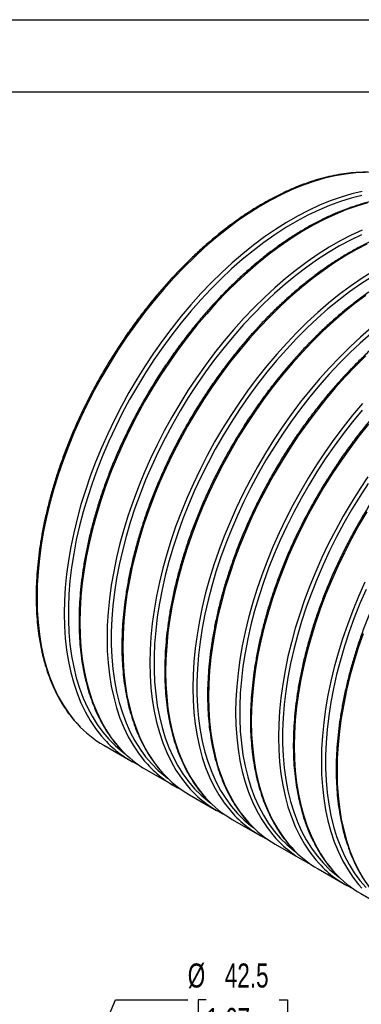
# Model space of a CAD drawing. Header units: millimetres. Extents: x 0 to 140, y 0 to 108.
# Tile 4 of 8: x 95 to 110, y 65 to 108. Entities that reach past the tile are written whole.
import ezdxf

# ---------------------------------------------------------------- set-up
doc = ezdxf.new("R2010")
doc.units = ezdxf.units.MM
doc.header["$LTSCALE"] = 0.5
doc.layers.add('DIMENSIONS', color=140, linetype='Continuous', lineweight=25)
doc.layers.add('TEXT', color=140, linetype='Continuous', lineweight=25)
doc.styles.add('SLDTEXTSTYLE0', font='TXT', dxfattribs={"width": 0.7})
doc.dimstyles.new('SLDDIMSTYLE1', dxfattribs={"dimtxt": 1.079004, "dimasz": 1.651, "dimexe": 0, "dimexo": 0.0625, "dimgap": 0.269751, "dimtad": 0, "dimtih": 1, "dimtoh": 1, "dimdec": 1, "dimrnd": 1e-09, "dimzin": 12, "dimdsep": 46, "dimtxsty": 'SLDTEXTSTYLE0', "dimsah": 1, "dimcen": 0, "dimadec": 0, "dimazin": 3, "dimtfac": 1, "dimtdec": 1, "dimtofl": 0, "dimtmove": 0, "dimatfit": 3, "dimfxl": 0, "dimfrac": 2, "dimtolj": 1, "dimtzin": 12, "dimarcsym": 0})

# ---------------------------------------------------------------- blocks, each defined once
blk = doc.blocks.new('_D_1')
at = {"layer": 'DIMENSIONS'}
for p, q in [((97.281, 60.092), (99.324, 64.812)), ((99.324, 64.812), (102.499, 64.812)), ((103.313, 64.812), (102.951, 64.812)), ((102.951, 64.812), (102.951, 63.097)), ((106.52, 64.812), (106.882, 64.812)), ((106.882, 64.812), (106.882, 63.097)), ((102.951, 63.097), (103.313, 63.097)), ((106.882, 63.097), (106.52, 63.097))]:
    blk.add_line(p, q, dxfattribs=at)
blk.add_solid([(97.281, 60.092), (98.17, 61.507), (97.704, 61.708)], dxfattribs=at)
at = {"layer": 'DIMENSIONS', "char_height": 1.0583, "attachment_point": 1, "style": 'SLDTEXTSTYLE0'}
for s, insert in [('%%c', (102.499, 66.418)), ('42.5', (104.128, 66.418)), ('1.67', (103.313, 64.461))]:
    blk.add_mtext(s, dxfattribs=dict(at, insert=insert))

msp = doc.modelspace()

# ---------------------------------------------------------------- linework, layer by layer
at = {"color": 7, "linetype": 'Continuous'}
msp.add_line((0.001, 107.951), (139.701, 107.951), dxfattribs=at)
for p, q in [((98.804, 76.024), (99.998, 75.334)), ((100.69, 74.935), (101.884, 74.246)), ((102.575, 73.846), (103.77, 73.157)), ((104.461, 72.758), (105.655, 72.069)), ((106.346, 71.669), (107.541, 70.98)), ((108.232, 70.581), (109.426, 69.891)), ((110.118, 69.492), (111.312, 68.803))]:
    msp.add_line(p, q)
at = {"flags": 128}
for points in [[(110.327, 101.225), (109.888, 101.207), (109.439, 101.159), (108.982, 101.081), (108.519, 100.973), (108.049, 100.836), (107.573, 100.669), (107.094, 100.473), (106.613, 100.249), (106.129, 99.997), (105.645, 99.717), (105.161, 99.411), (104.679, 99.079), (104.2, 98.722), (103.725, 98.34), (103.255, 97.935), (102.791, 97.507), (102.335, 97.058), (101.886, 96.588), (101.447, 96.099), (101.019, 95.592), (100.601, 95.068), (100.196, 94.528), (99.805, 93.973), (99.427, 93.405), (99.065, 92.825), (98.719, 92.234), (98.389, 91.635), (98.077, 91.027), (97.783, 90.413), (97.508, 89.795), (97.252, 89.172), (97.017, 88.548), (96.802, 87.923), (96.609, 87.299), (96.437, 86.677), (96.288, 86.059), (96.161, 85.446), (96.056, 84.84), (95.975, 84.242), (95.916, 83.653), (95.881, 83.075), (95.87, 82.51), (95.881, 81.958), (95.916, 81.42), (95.975, 80.899), (96.056, 80.395), (96.161, 79.909), (96.288, 79.443), (96.437, 78.998), (96.609, 78.574), (96.802, 78.174), (97.017, 77.796), (97.252, 77.444), (97.508, 77.116), (97.645, 76.96)], [(110.177, 100.392), (109.713, 100.284), (109.243, 100.146), (108.768, 99.979), (108.289, 99.783), (107.807, 99.559), (107.323, 99.307), (106.839, 99.028), (106.356, 98.722), (105.874, 98.389), (105.395, 98.032), (104.92, 97.65), (104.45, 97.245), (103.986, 96.818), (103.529, 96.368), (103.081, 95.899), (102.642, 95.41), (102.213, 94.902), (101.796, 94.378), (101.391, 93.838), (100.999, 93.283), (100.622, 92.715), (100.259, 92.136), (99.913, 91.545), (99.583, 90.945), (99.271, 90.338), (98.977, 89.724), (98.702, 89.105), (98.447, 88.483), (98.211, 87.858), (97.997, 87.233), (97.803, 86.609), (97.632, 85.987), (97.482, 85.369), (97.355, 84.757), (97.251, 84.15), (97.169, 83.552), (97.111, 82.964), (97.076, 82.386), (97.064, 81.82), (97.076, 81.268), (97.111, 80.731), (97.169, 80.21), (97.251, 79.705), (97.355, 79.22), (97.482, 78.754), (97.632, 78.309), (97.803, 77.885), (97.997, 77.484), (98.211, 77.107), (98.447, 76.754), (98.702, 76.427), (98.839, 76.271)], [(110.152, 100.208), (109.687, 100.094), (109.216, 99.951), (108.741, 99.778), (108.261, 99.575), (107.779, 99.345), (107.296, 99.086), (106.812, 98.8), (106.33, 98.487), (105.849, 98.149), (105.371, 97.785), (104.898, 97.397), (104.43, 96.986), (103.969, 96.552), (103.515, 96.097), (103.07, 95.621), (102.634, 95.127), (102.21, 94.614), (101.797, 94.085), (101.397, 93.54), (101.01, 92.981), (100.638, 92.409), (100.282, 91.826), (99.942, 91.232), (99.619, 90.63), (99.315, 90.02), (99.028, 89.405), (98.762, 88.785), (98.515, 88.162), (98.288, 87.538), (98.083, 86.914), (97.899, 86.291), (97.737, 85.671), (97.598, 85.056), (97.481, 84.446), (97.388, 83.844), (97.317, 83.251), (97.27, 82.668), (97.247, 82.097), (97.247, 81.538), (97.27, 80.994), (97.317, 80.465), (97.388, 79.953), (97.481, 79.459), (97.598, 78.985), (97.737, 78.53), (97.899, 78.097), (98.083, 77.687), (98.288, 77.299), (98.515, 76.936), (98.762, 76.599), (99.028, 76.287), (99.315, 76.002), (99.619, 75.744), (99.746, 75.649)], [(110.404, 99.885), (109.934, 99.747), (109.459, 99.58), (108.98, 99.384), (108.498, 99.16), (108.015, 98.908), (107.53, 98.629), (107.047, 98.322), (106.565, 97.99), (106.086, 97.633), (105.611, 97.251), (105.141, 96.846), (104.677, 96.419), (104.22, 95.969), (103.772, 95.5), (103.333, 95.011), (102.904, 94.503), (102.487, 93.979), (102.082, 93.439), (101.69, 92.884), (101.313, 92.316), (100.951, 91.736), (100.604, 91.146), (100.274, 90.546), (99.962, 89.939), (99.668, 89.325), (99.393, 88.706), (99.138, 88.084), (98.903, 87.459), (98.688, 86.834), (98.495, 86.21), (98.323, 85.588), (98.173, 84.97), (98.046, 84.358), (97.942, 83.751), (97.86, 83.153), (97.802, 82.565), (97.767, 81.987), (97.755, 81.421), (97.767, 80.869), (97.802, 80.332), (97.86, 79.81), (97.942, 79.306), (98.046, 78.821), (98.173, 78.355), (98.323, 77.91), (98.495, 77.486), (98.688, 77.085), (98.903, 76.708), (99.138, 76.355), (99.393, 76.028), (99.53, 75.871)], [(110.174, 98.695), (109.692, 98.471), (109.209, 98.219), (108.725, 97.939), (108.241, 97.633), (107.759, 97.301), (107.28, 96.944), (106.805, 96.562), (106.335, 96.157), (105.871, 95.729), (105.415, 95.28), (104.966, 94.81), (104.527, 94.321), (104.099, 93.814), (103.681, 93.29), (103.276, 92.75), (102.885, 92.195), (102.507, 91.627), (102.145, 91.047), (101.798, 90.457), (101.469, 89.857), (101.157, 89.249), (100.863, 88.635), (100.588, 88.017), (100.332, 87.394), (100.097, 86.77), (99.882, 86.145), (99.689, 85.521), (99.517, 84.899), (99.368, 84.281), (99.241, 83.668), (99.136, 83.062), (99.055, 82.464), (98.996, 81.875), (98.961, 81.297), (98.949, 80.732), (98.961, 80.18), (98.996, 79.642), (99.055, 79.121), (99.136, 78.617), (99.241, 78.131), (99.368, 77.665), (99.517, 77.22), (99.689, 76.797), (99.882, 76.396), (100.097, 76.018), (100.332, 75.666), (100.588, 75.338), (100.725, 75.182)], [(110.147, 98.487), (109.665, 98.256), (109.182, 97.998), (108.698, 97.712), (108.215, 97.399), (107.734, 97.06), (107.257, 96.697), (106.783, 96.308), (106.316, 95.897), (105.854, 95.463), (105.4, 95.008), (104.955, 94.533), (104.52, 94.038), (104.095, 93.526), (103.682, 92.996), (103.282, 92.451), (102.896, 91.892), (102.524, 91.321), (102.168, 90.737), (101.828, 90.144), (101.505, 89.541), (101.2, 88.932), (100.914, 88.316), (100.647, 87.696), (100.4, 87.074), (100.174, 86.449), (99.968, 85.825), (99.785, 85.202), (99.623, 84.583), (99.484, 83.967), (99.367, 83.358), (99.273, 82.756), (99.203, 82.163), (99.156, 81.58), (99.132, 81.008), (99.132, 80.45), (99.156, 79.905), (99.203, 79.377), (99.273, 78.865), (99.367, 78.371), (99.484, 77.896), (99.623, 77.442), (99.785, 77.009), (99.968, 76.598), (100.174, 76.211), (100.4, 75.848), (100.647, 75.51), (100.914, 75.198), (101.2, 74.913), (101.505, 74.656), (101.631, 74.561)], [(110.384, 98.072), (109.9, 97.82), (109.416, 97.54), (108.932, 97.234), (108.451, 96.902), (107.972, 96.544), (107.497, 96.163), (107.026, 95.758), (106.563, 95.33), (106.106, 94.881), (105.658, 94.411), (105.218, 93.922), (104.79, 93.415), (104.373, 92.891), (103.968, 92.35), (103.576, 91.796), (103.198, 91.228), (102.836, 90.648), (102.49, 90.057), (102.16, 89.458), (101.848, 88.85), (101.554, 88.236), (101.279, 87.618), (101.023, 86.995), (100.788, 86.371), (100.574, 85.746), (100.38, 85.122), (100.209, 84.5), (100.059, 83.882), (99.932, 83.269), (99.827, 82.663), (99.746, 82.065), (99.688, 81.476), (99.652, 80.898), (99.641, 80.333), (99.652, 79.781), (99.688, 79.243), (99.746, 78.722), (99.827, 78.218), (99.932, 77.732), (100.059, 77.266), (100.209, 76.821), (100.38, 76.397), (100.574, 75.997), (100.788, 75.619), (101.023, 75.267), (101.279, 74.939), (101.416, 74.783)], [(110.61, 96.851), (110.127, 96.544), (109.645, 96.212), (109.166, 95.855), (108.691, 95.473), (108.221, 95.068), (107.757, 94.641), (107.3, 94.191), (106.852, 93.722), (106.413, 93.233), (105.984, 92.725), (105.567, 92.201), (105.162, 91.661), (104.77, 91.106), (104.393, 90.538), (104.03, 89.958), (103.684, 89.368), (103.354, 88.768), (103.042, 88.161), (102.748, 87.547), (102.473, 86.928), (102.218, 86.306), (101.982, 85.681), (101.768, 85.056), (101.575, 84.432), (101.403, 83.81), (101.253, 83.192), (101.126, 82.58), (101.022, 81.973), (100.94, 81.375), (100.882, 80.787), (100.847, 80.209), (100.835, 79.643), (100.847, 79.091), (100.882, 78.554), (100.94, 78.032), (101.022, 77.528), (101.126, 77.043), (101.253, 76.577), (101.403, 76.132), (101.575, 75.708), (101.768, 75.307), (101.982, 74.93), (102.218, 74.577), (102.473, 74.25), (102.61, 74.094)], [(110.584, 96.623), (110.101, 96.31), (109.62, 95.972), (109.142, 95.608), (108.669, 95.22), (108.201, 94.809), (107.74, 94.375), (107.286, 93.92), (106.841, 93.444), (106.405, 92.95), (105.981, 92.437), (105.568, 91.908), (105.168, 91.363), (104.781, 90.804), (104.41, 90.232), (104.053, 89.649), (103.713, 89.055), (103.391, 88.453), (103.086, 87.843), (102.8, 87.228), (102.533, 86.608), (102.286, 85.985), (102.059, 85.361), (101.854, 84.736), (101.67, 84.114), (101.509, 83.494), (101.369, 82.879), (101.253, 82.269), (101.159, 81.667), (101.089, 81.074), (101.042, 80.491), (101.018, 79.92), (101.018, 79.361), (101.042, 78.817), (101.089, 78.288), (101.159, 77.776), (101.253, 77.282), (101.369, 76.808), (101.509, 76.353), (101.67, 75.92), (101.854, 75.51), (102.059, 75.122), (102.286, 74.759), (102.533, 74.422), (102.8, 74.11), (103.086, 73.825), (103.391, 73.567), (103.517, 73.472)], [(110.336, 95.813), (109.857, 95.456), (109.382, 95.074), (108.912, 94.669), (108.448, 94.241), (107.991, 93.792), (107.543, 93.323), (107.104, 92.834), (106.675, 92.326), (106.258, 91.802), (105.853, 91.262), (105.462, 90.707), (105.084, 90.139), (104.722, 89.559), (104.375, 88.969), (104.046, 88.369), (103.733, 87.762), (103.439, 87.148), (103.164, 86.529), (102.909, 85.907), (102.674, 85.282), (102.459, 84.657), (102.266, 84.033), (102.094, 83.411), (101.945, 82.793), (101.817, 82.18), (101.713, 81.574), (101.631, 80.976), (101.573, 80.388), (101.538, 79.81), (101.526, 79.244), (101.538, 78.692), (101.573, 78.155), (101.631, 77.633), (101.713, 77.129), (101.817, 76.644), (101.945, 76.178), (102.094, 75.733), (102.266, 75.309), (102.459, 74.908), (102.674, 74.531), (102.909, 74.178), (103.164, 73.851), (103.302, 73.694)], [(110.576, 94.385), (110.106, 93.98), (109.642, 93.552), (109.186, 93.103), (108.737, 92.633), (108.298, 92.144), (107.87, 91.637), (107.452, 91.113), (107.047, 90.572), (106.656, 90.018), (106.278, 89.45), (105.916, 88.87), (105.57, 88.279), (105.24, 87.68), (104.928, 87.072), (104.634, 86.458), (104.359, 85.84), (104.103, 85.217), (103.868, 84.593), (103.653, 83.968), (103.46, 83.344), (103.288, 82.722), (103.139, 82.104), (103.012, 81.491), (102.907, 80.885), (102.826, 80.287), (102.767, 79.698), (102.732, 79.12), (102.721, 78.555), (102.732, 78.003), (102.767, 77.465), (102.826, 76.944), (102.907, 76.44), (103.012, 75.954), (103.139, 75.488), (103.288, 75.043), (103.46, 74.619), (103.653, 74.219), (103.868, 73.841), (104.103, 73.489), (104.359, 73.161), (104.496, 73.005)], [(110.555, 94.131), (110.087, 93.72), (109.625, 93.286), (109.171, 92.831), (108.726, 92.356), (108.291, 91.861), (107.866, 91.349), (107.453, 90.819), (107.053, 90.274), (106.667, 89.715), (106.295, 89.144), (105.939, 88.56), (105.599, 87.967), (105.276, 87.364), (104.971, 86.755), (104.685, 86.139), (104.418, 85.519), (104.171, 84.896), (103.945, 84.272), (103.74, 83.648), (103.556, 83.025), (103.394, 82.406), (103.255, 81.79), (103.138, 81.181), (103.045, 80.579), (102.974, 79.986), (102.927, 79.403), (102.904, 78.831), (102.904, 78.273), (102.927, 77.728), (102.974, 77.2), (103.045, 76.688), (103.138, 76.194), (103.255, 75.719), (103.394, 75.265), (103.556, 74.832), (103.74, 74.421), (103.945, 74.034), (104.171, 73.671), (104.418, 73.333), (104.685, 73.021), (104.971, 72.736), (105.276, 72.479), (105.403, 72.384)], [(110.334, 93.153), (109.877, 92.704), (109.429, 92.234), (108.99, 91.745), (108.561, 91.238), (108.144, 90.714), (107.739, 90.173), (107.347, 89.619), (106.97, 89.051), (106.607, 88.471), (106.261, 87.88), (105.931, 87.281), (105.619, 86.673), (105.325, 86.059), (105.05, 85.44), (104.795, 84.818), (104.559, 84.194), (104.345, 83.569), (104.151, 82.945), (103.98, 82.323), (103.83, 81.705), (103.703, 81.092), (103.599, 80.486), (103.517, 79.888), (103.459, 79.299), (103.424, 78.721), (103.412, 78.156), (103.424, 77.603), (103.459, 77.066), (103.517, 76.545), (103.599, 76.041), (103.703, 75.555), (103.83, 75.089), (103.98, 74.644), (104.151, 74.22), (104.345, 73.819), (104.559, 73.442), (104.795, 73.089), (105.05, 72.762), (105.187, 72.606)], [(110.184, 91.056), (109.755, 90.548), (109.338, 90.024), (108.933, 89.484), (108.541, 88.929), (108.164, 88.361), (107.802, 87.781), (107.455, 87.191), (107.125, 86.591), (106.813, 85.984), (106.519, 85.37), (106.244, 84.751), (105.989, 84.129), (105.754, 83.504), (105.539, 82.879), (105.346, 82.255), (105.174, 81.633), (105.024, 81.015), (104.897, 80.403), (104.793, 79.796), (104.711, 79.198), (104.653, 78.61), (104.618, 78.032), (104.606, 77.466), (104.618, 76.914), (104.653, 76.377), (104.711, 75.855), (104.793, 75.351), (104.897, 74.866), (105.024, 74.4), (105.174, 73.955), (105.346, 73.531), (105.539, 73.13), (105.754, 72.753), (105.989, 72.4), (106.244, 72.073), (106.381, 71.916)], [(110.176, 90.773), (109.752, 90.26), (109.339, 89.731), (108.939, 89.186), (108.552, 88.627), (108.181, 88.055), (107.824, 87.472), (107.484, 86.878), (107.162, 86.276), (106.857, 85.666), (106.571, 85.051), (106.304, 84.431), (106.057, 83.808), (105.831, 83.184), (105.625, 82.559), (105.441, 81.937), (105.28, 81.317), (105.14, 80.702), (105.024, 80.092), (104.93, 79.49), (104.86, 78.897), (104.813, 78.314), (104.789, 77.743), (104.789, 77.184), (104.813, 76.64), (104.86, 76.111), (104.93, 75.599), (105.024, 75.105), (105.14, 74.63), (105.28, 74.176), (105.441, 73.743), (105.625, 73.332), (105.831, 72.945), (106.057, 72.582), (106.304, 72.245), (106.571, 71.933), (106.857, 71.648), (107.162, 71.39), (107.288, 71.295)], [(110.447, 90.149), (110.029, 89.625), (109.624, 89.085), (109.233, 88.53), (108.855, 87.962), (108.493, 87.382), (108.146, 86.792), (107.817, 86.192), (107.505, 85.585), (107.211, 84.971), (106.936, 84.352), (106.68, 83.73), (106.445, 83.105), (106.23, 82.48), (106.037, 81.856), (105.865, 81.234), (105.716, 80.616), (105.589, 80.003), (105.484, 79.397), (105.403, 78.799), (105.344, 78.211), (105.309, 77.633), (105.297, 77.067), (105.309, 76.515), (105.344, 75.978), (105.403, 75.456), (105.484, 74.952), (105.589, 74.467), (105.716, 74.001), (105.865, 73.555), (106.037, 73.132), (106.23, 72.731), (106.445, 72.354), (106.68, 72.001), (106.936, 71.674), (107.073, 71.517)], [(110.427, 87.841), (110.05, 87.273), (109.687, 86.693), (109.341, 86.102), (109.011, 85.503), (108.699, 84.895), (108.405, 84.281), (108.13, 83.663), (107.874, 83.04), (107.639, 82.416), (107.425, 81.791), (107.231, 81.167), (107.06, 80.545), (106.91, 79.927), (106.783, 79.314), (106.678, 78.708), (106.597, 78.11), (106.539, 77.521), (106.503, 76.943), (106.492, 76.378), (106.503, 75.826), (106.539, 75.288), (106.597, 74.767), (106.678, 74.263), (106.783, 73.777), (106.91, 73.311), (107.06, 72.866), (107.231, 72.442), (107.425, 72.042), (107.639, 71.664), (107.874, 71.311), (108.13, 70.984), (108.267, 70.828)], [(110.438, 87.538), (110.066, 86.966), (109.71, 86.383), (109.37, 85.79), (109.047, 85.187), (108.742, 84.578), (108.456, 83.962), (108.189, 83.342), (107.942, 82.719), (107.716, 82.095), (107.511, 81.471), (107.327, 80.848), (107.165, 80.228), (107.026, 79.613), (106.909, 79.004), (106.816, 78.402), (106.745, 77.809), (106.698, 77.226), (106.675, 76.654), (106.675, 76.096), (106.698, 75.551), (106.745, 75.023), (106.816, 74.511), (106.909, 74.017), (107.026, 73.542), (107.165, 73.088), (107.327, 72.655), (107.511, 72.244), (107.716, 71.857), (107.942, 71.494), (108.189, 71.156), (108.456, 70.844), (108.742, 70.559), (109.047, 70.302), (109.174, 70.207)], [(110.378, 86.294), (110.032, 85.703), (109.702, 85.104), (109.39, 84.496), (109.096, 83.882), (108.821, 83.263), (108.566, 82.641), (108.33, 82.017), (108.116, 81.392), (107.923, 80.768), (107.751, 80.146), (107.601, 79.528), (107.474, 78.915), (107.37, 78.309), (107.288, 77.711), (107.23, 77.122), (107.195, 76.544), (107.183, 75.979), (107.195, 75.426), (107.23, 74.889), (107.288, 74.368), (107.37, 73.864), (107.474, 73.378), (107.601, 72.912), (107.751, 72.467), (107.923, 72.043), (108.116, 71.642), (108.33, 71.265), (108.566, 70.912), (108.821, 70.585), (108.958, 70.429)], [(110.29, 83.193), (110.015, 82.574), (109.76, 81.952), (109.525, 81.327), (109.31, 80.702), (109.117, 80.078), (108.945, 79.456), (108.796, 78.838), (108.668, 78.225), (108.564, 77.619), (108.482, 77.021), (108.424, 76.433), (108.389, 75.855), (108.377, 75.289), (108.389, 74.737), (108.424, 74.2), (108.482, 73.678), (108.564, 73.174), (108.668, 72.689), (108.796, 72.223), (108.945, 71.778), (109.117, 71.354), (109.31, 70.953), (109.525, 70.576), (109.76, 70.223), (110.015, 69.896), (110.153, 69.739)], [(110.342, 82.874), (110.075, 82.254), (109.828, 81.631), (109.602, 81.007), (109.396, 80.382), (109.213, 79.76), (109.051, 79.14), (108.912, 78.525), (108.795, 77.915), (108.701, 77.313), (108.631, 76.72), (108.584, 76.137), (108.56, 75.566), (108.56, 75.007), (108.584, 74.463), (108.631, 73.934), (108.701, 73.422), (108.795, 72.928), (108.912, 72.453), (109.051, 71.999), (109.213, 71.566), (109.396, 71.155), (109.602, 70.768), (109.828, 70.405), (110.075, 70.068), (110.342, 69.756)], [(110.216, 80.928), (110.002, 80.303), (109.808, 79.679), (109.636, 79.057), (109.487, 78.439), (109.36, 77.826), (109.255, 77.22), (109.174, 76.622), (109.115, 76.033), (109.08, 75.456), (109.069, 74.89), (109.08, 74.338), (109.115, 73.801), (109.174, 73.279), (109.255, 72.775), (109.36, 72.29), (109.487, 71.824), (109.636, 71.378), (109.808, 70.955), (110.002, 70.554), (110.216, 70.177)]]:
    msp.add_lwpolyline(points, dxfattribs=at)
for centre, radius, start, end in [((101.239, 80.223), 4.855, 222.2413, 239.9013), ((102.414, 79.513), 4.826, 222.2101, 244.7174), ((103.124, 79.135), 4.855, 222.2413, 239.9013), ((104.299, 78.424), 4.826, 222.2101, 244.7174), ((105.01, 78.046), 4.855, 222.2413, 239.9013), ((106.185, 77.336), 4.826, 222.2101, 244.7174), ((106.895, 76.958), 4.855, 222.2413, 239.9013), ((108.07, 76.247), 4.826, 222.2101, 244.7174), ((108.781, 75.869), 4.855, 222.2413, 239.9013), ((109.956, 75.159), 4.826, 222.2101, 244.7174), ((110.667, 74.781), 4.855, 222.2413, 239.9013), ((111.842, 74.07), 4.826, 222.2101, 244.7174), ((112.552, 73.692), 4.855, 222.2413, 239.9013)]:
    msp.add_arc(centre, radius, start, end)
for points, knots in [([(111.588, 101.096), (111.532, 101.109), (111.351, 101.153), (111.031, 101.199), (110.63, 101.234), (110.219, 101.24), (109.799, 101.22), (109.37, 101.172), (108.934, 101.097), (108.492, 100.995), (108.044, 100.867), (107.592, 100.712), (107.136, 100.531), (106.678, 100.324), (106.218, 100.092), (105.758, 99.835), (105.298, 99.554), (104.839, 99.249), (104.383, 98.921), (103.93, 98.572), (103.481, 98.2), (103.037, 97.808), (102.599, 97.396), (102.168, 96.965), (101.745, 96.516), (101.33, 96.05), (100.925, 95.568), (100.531, 95.071), (100.147, 94.559), (99.776, 94.034), (99.417, 93.498), (99.072, 92.95), (98.741, 92.393), (98.425, 91.827), (98.124, 91.254), (97.84, 90.675), (97.573, 90.09), (97.323, 89.502), (97.09, 88.912), (96.876, 88.32), (96.681, 87.728), (96.505, 87.137), (96.349, 86.548), (96.213, 85.963), (96.097, 85.383), (96.001, 84.809), (95.926, 84.242), (95.872, 83.684), (95.839, 83.135), (95.827, 82.597), (95.836, 82.07), (95.867, 81.557), (95.918, 81.057), (95.991, 80.573), (96.084, 80.104), (96.198, 79.653), (96.333, 79.22), (96.488, 78.805), (96.662, 78.411), (96.857, 78.038), (97.07, 77.685), (97.303, 77.357), (97.489, 77.122), (97.602, 77.004), (97.626, 76.979)], [0, 0, 0, 0, 0.007273, 0.023634, 0.040014, 0.056414, 0.072832, 0.089268, 0.10572, 0.122184, 0.138658, 0.15514, 0.171627, 0.188118, 0.204611, 0.221105, 0.237599, 0.254092, 0.270584, 0.287074, 0.303562, 0.320049, 0.336534, 0.353017, 0.369499, 0.38598, 0.402459, 0.418937, 0.435414, 0.45189, 0.468365, 0.484841, 0.501316, 0.517791, 0.534266, 0.550741, 0.567217, 0.583694, 0.600171, 0.61665, 0.63313, 0.649611, 0.666093, 0.682578, 0.699064, 0.715553, 0.732043, 0.748535, 0.76503, 0.781526, 0.798024, 0.814523, 0.831023, 0.847522, 0.864019, 0.880513, 0.897001, 0.913481, 0.929952, 0.946409, 0.96285, 0.979274, 0.995678, 1, 1, 1, 1]), ([(113.474, 100.007), (113.418, 100.021), (113.236, 100.065), (112.916, 100.111), (112.516, 100.146), (112.105, 100.152), (111.684, 100.131), (111.256, 100.084), (110.82, 100.009), (110.378, 99.907), (109.93, 99.778), (109.478, 99.623), (109.022, 99.442), (108.564, 99.235), (108.104, 99.003), (107.643, 98.746), (107.183, 98.465), (106.725, 98.16), (106.268, 97.833), (105.815, 97.483), (105.366, 97.112), (104.922, 96.72), (104.484, 96.308), (104.053, 95.877), (103.63, 95.428), (103.216, 94.962), (102.811, 94.48), (102.416, 93.982), (102.033, 93.47), (101.661, 92.946), (101.303, 92.409), (100.957, 91.862), (100.627, 91.304), (100.31, 90.739), (100.01, 90.165), (99.726, 89.586), (99.458, 89.002), (99.208, 88.414), (98.976, 87.823), (98.762, 87.231), (98.567, 86.639), (98.391, 86.048), (98.235, 85.46), (98.098, 84.875), (97.982, 84.295), (97.887, 83.721), (97.812, 83.154), (97.758, 82.595), (97.725, 82.046), (97.713, 81.508), (97.722, 80.982), (97.752, 80.468), (97.804, 79.969), (97.876, 79.484), (97.97, 79.016), (98.084, 78.564), (98.218, 78.131), (98.373, 77.717), (98.548, 77.322), (98.742, 76.949), (98.955, 76.597), (99.189, 76.269), (99.374, 76.033), (99.488, 75.915), (99.511, 75.89)], [0, 0, 0, 0, 0.007273, 0.023634, 0.040014, 0.056414, 0.072832, 0.089268, 0.10572, 0.122184, 0.138658, 0.15514, 0.171627, 0.188118, 0.204611, 0.221105, 0.237599, 0.254092, 0.270584, 0.287074, 0.303562, 0.320049, 0.336534, 0.353017, 0.369499, 0.38598, 0.402459, 0.418937, 0.435414, 0.45189, 0.468365, 0.484841, 0.501316, 0.517791, 0.534266, 0.550741, 0.567217, 0.583694, 0.600171, 0.61665, 0.63313, 0.649611, 0.666093, 0.682578, 0.699064, 0.715553, 0.732043, 0.748535, 0.76503, 0.781526, 0.798024, 0.814523, 0.831023, 0.847522, 0.864019, 0.880513, 0.897001, 0.913481, 0.929952, 0.946409, 0.96285, 0.979274, 0.995678, 1, 1, 1, 1]), ([(115.359, 98.919), (115.303, 98.932), (115.122, 98.976), (114.802, 99.022), (114.401, 99.057), (113.99, 99.063), (113.57, 99.043), (113.141, 98.995), (112.705, 98.92), (112.263, 98.818), (111.815, 98.69), (111.363, 98.535), (110.908, 98.354), (110.449, 98.147), (109.989, 97.915), (109.529, 97.658), (109.069, 97.377), (108.61, 97.072), (108.154, 96.744), (107.701, 96.394), (107.252, 96.023), (106.808, 95.631), (106.37, 95.219), (105.939, 94.788), (105.516, 94.339), (105.101, 93.873), (104.696, 93.391), (104.302, 92.894), (103.918, 92.382), (103.547, 91.857), (103.188, 91.321), (102.843, 90.773), (102.512, 90.216), (102.196, 89.65), (101.896, 89.077), (101.611, 88.498), (101.344, 87.913), (101.094, 87.325), (100.861, 86.735), (100.648, 86.143), (100.452, 85.551), (100.277, 84.96), (100.12, 84.371), (99.984, 83.786), (99.868, 83.206), (99.772, 82.632), (99.697, 82.065), (99.643, 81.507), (99.61, 80.958), (99.598, 80.42), (99.607, 79.893), (99.638, 79.38), (99.689, 78.88), (99.762, 78.396), (99.855, 77.927), (99.969, 77.476), (100.104, 77.042), (100.259, 76.628), (100.434, 76.234), (100.628, 75.86), (100.841, 75.508), (101.074, 75.18), (101.26, 74.945), (101.373, 74.827), (101.397, 74.802)], [0, 0, 0, 0, 0.007273, 0.023634, 0.040014, 0.056414, 0.072832, 0.089268, 0.10572, 0.122184, 0.138658, 0.15514, 0.171627, 0.188118, 0.204611, 0.221105, 0.237599, 0.254092, 0.270584, 0.287074, 0.303562, 0.320049, 0.336534, 0.353017, 0.369499, 0.38598, 0.402459, 0.418937, 0.435414, 0.45189, 0.468365, 0.484841, 0.501316, 0.517791, 0.534266, 0.550741, 0.567217, 0.583694, 0.600171, 0.61665, 0.63313, 0.649611, 0.666093, 0.682578, 0.699064, 0.715553, 0.732043, 0.748535, 0.76503, 0.781526, 0.798024, 0.814523, 0.831023, 0.847522, 0.864019, 0.880513, 0.897001, 0.913481, 0.929952, 0.946409, 0.96285, 0.979274, 0.995678, 1, 1, 1, 1]), ([(117.245, 97.83), (117.189, 97.844), (117.007, 97.888), (116.688, 97.934), (116.287, 97.969), (115.876, 97.975), (115.456, 97.954), (115.027, 97.906), (114.591, 97.832), (114.149, 97.73), (113.701, 97.601), (113.249, 97.446), (112.793, 97.265), (112.335, 97.058), (111.875, 96.826), (111.415, 96.569), (110.955, 96.288), (110.496, 95.983), (110.039, 95.656), (109.586, 95.306), (109.137, 94.935), (108.693, 94.543), (108.255, 94.131), (107.824, 93.7), (107.401, 93.251), (106.987, 92.785), (106.582, 92.302), (106.187, 91.805), (105.804, 91.293), (105.432, 90.769), (105.074, 90.232), (104.729, 89.685), (104.398, 89.127), (104.082, 88.562), (103.781, 87.988), (103.497, 87.409), (103.229, 86.825), (102.979, 86.237), (102.747, 85.646), (102.533, 85.054), (102.338, 84.462), (102.162, 83.871), (102.006, 83.283), (101.869, 82.698), (101.753, 82.118), (101.658, 81.544), (101.583, 80.977), (101.529, 80.418), (101.496, 79.869), (101.484, 79.331), (101.493, 78.805), (101.523, 78.291), (101.575, 77.792), (101.647, 77.307), (101.741, 76.839), (101.855, 76.387), (101.99, 75.954), (102.144, 75.54), (102.319, 75.145), (102.514, 74.772), (102.727, 74.42), (102.96, 74.092), (103.145, 73.856), (103.259, 73.738), (103.282, 73.713)], [0, 0, 0, 0, 0.0072728, 0.0236344, 0.0400144, 0.0564139, 0.0728323, 0.0892683, 0.1057196, 0.1221836, 0.1386578, 0.1551397, 0.1716271, 0.1881181, 0.2046113, 0.2211053, 0.2375991, 0.2540921, 0.2705838, 0.2870739, 0.3035624, 0.3200491, 0.3365341, 0.3530174, 0.3694992, 0.3859796, 0.4024586, 0.4189366, 0.4354136, 0.4518898, 0.4683655, 0.4848408, 0.5013158, 0.5177908, 0.534266, 0.5507414, 0.5672173, 0.5836939, 0.6001714, 0.6166499, 0.6331296, 0.6496108, 0.6660935, 0.6825779, 0.6990643, 0.7155526, 0.732043, 0.7485354, 0.7650299, 0.7815262, 0.7980242, 0.8145233, 0.831023, 0.847522, 0.8640191, 0.8805127, 0.8970009, 0.9134815, 0.9299517, 0.9464089, 0.9628504, 0.9792739, 0.9956777, 1, 1, 1, 1]), ([(119.131, 96.742), (119.075, 96.755), (118.893, 96.799), (118.573, 96.845), (118.173, 96.88), (117.761, 96.886), (117.341, 96.866), (116.913, 96.818), (116.477, 96.743), (116.034, 96.641), (115.587, 96.513), (115.134, 96.358), (114.679, 96.176), (114.22, 95.97), (113.761, 95.737), (113.3, 95.481), (112.84, 95.2), (112.381, 94.895), (111.925, 94.567), (111.472, 94.217), (111.023, 93.846), (110.579, 93.454), (110.141, 93.042), (109.71, 92.611), (109.287, 92.162), (108.872, 91.696), (108.467, 91.214), (108.073, 90.716), (107.689, 90.205), (107.318, 89.68), (106.959, 89.144), (106.614, 88.596), (106.283, 88.039), (105.967, 87.473), (105.667, 86.9), (105.382, 86.321), (105.115, 85.736), (104.865, 85.148), (104.633, 84.558), (104.419, 83.966), (104.224, 83.374), (104.048, 82.783), (103.891, 82.194), (103.755, 81.609), (103.639, 81.029), (103.543, 80.455), (103.468, 79.888), (103.414, 79.33), (103.381, 78.781), (103.369, 78.243), (103.379, 77.716), (103.409, 77.203), (103.46, 76.703), (103.533, 76.219), (103.626, 75.75), (103.74, 75.299), (103.875, 74.865), (104.03, 74.451), (104.205, 74.057), (104.399, 73.683), (104.612, 73.331), (104.845, 73.003), (105.031, 72.768), (105.144, 72.65), (105.168, 72.625)], [0, 0, 0, 0, 0.007273, 0.023634, 0.040014, 0.056414, 0.072832, 0.089268, 0.10572, 0.122184, 0.138658, 0.15514, 0.171627, 0.188118, 0.204611, 0.221105, 0.237599, 0.254092, 0.270584, 0.287074, 0.303562, 0.320049, 0.336534, 0.353017, 0.369499, 0.38598, 0.402459, 0.418937, 0.435414, 0.45189, 0.468365, 0.484841, 0.501316, 0.517791, 0.534266, 0.550741, 0.567217, 0.583694, 0.600171, 0.61665, 0.63313, 0.649611, 0.666093, 0.682578, 0.699064, 0.715553, 0.732043, 0.748535, 0.76503, 0.781526, 0.798024, 0.814523, 0.831023, 0.847522, 0.864019, 0.880513, 0.897001, 0.913481, 0.929952, 0.946409, 0.96285, 0.979274, 0.995678, 1, 1, 1, 1]), ([(121.016, 95.653), (120.96, 95.667), (120.779, 95.711), (120.459, 95.756), (120.058, 95.791), (119.647, 95.798), (119.227, 95.777), (118.798, 95.729), (118.362, 95.655), (117.92, 95.553), (117.472, 95.424), (117.02, 95.269), (116.564, 95.088), (116.106, 94.881), (115.646, 94.649), (115.186, 94.392), (114.726, 94.111), (114.267, 93.806), (113.811, 93.479), (113.357, 93.129), (112.908, 92.758), (112.465, 92.366), (112.027, 91.954), (111.596, 91.523), (111.172, 91.074), (110.758, 90.608), (110.353, 90.125), (109.958, 89.628), (109.575, 89.116), (109.204, 88.592), (108.845, 88.055), (108.5, 87.507), (108.169, 86.95), (107.853, 86.384), (107.552, 85.811), (107.268, 85.232), (107.001, 84.648), (106.75, 84.06), (106.518, 83.469), (106.304, 82.877), (106.109, 82.285), (105.933, 81.694), (105.777, 81.106), (105.641, 80.521), (105.525, 79.941), (105.429, 79.367), (105.354, 78.8), (105.3, 78.241), (105.267, 77.692), (105.255, 77.154), (105.264, 76.628), (105.294, 76.114), (105.346, 75.615), (105.418, 75.13), (105.512, 74.662), (105.626, 74.21), (105.761, 73.777), (105.916, 73.363), (106.09, 72.968), (106.285, 72.595), (106.498, 72.243), (106.731, 71.915), (106.916, 71.679), (107.03, 71.561), (107.054, 71.536)], [0, 0, 0, 0, 0.007273, 0.023634, 0.040014, 0.056414, 0.072832, 0.089268, 0.10572, 0.122184, 0.138658, 0.15514, 0.171627, 0.188118, 0.204611, 0.221105, 0.237599, 0.254092, 0.270584, 0.287074, 0.303562, 0.320049, 0.336534, 0.353017, 0.369499, 0.38598, 0.402459, 0.418937, 0.435414, 0.45189, 0.468365, 0.484841, 0.501316, 0.517791, 0.534266, 0.550741, 0.567217, 0.583694, 0.600171, 0.61665, 0.63313, 0.649611, 0.666093, 0.682578, 0.699064, 0.715553, 0.732043, 0.748535, 0.76503, 0.781526, 0.798024, 0.814523, 0.831023, 0.847522, 0.864019, 0.880513, 0.897001, 0.913481, 0.929952, 0.946409, 0.96285, 0.979274, 0.995678, 1, 1, 1, 1]), ([(122.902, 94.565), (122.846, 94.578), (122.664, 94.622), (122.344, 94.668), (121.944, 94.703), (121.532, 94.709), (121.112, 94.689), (120.684, 94.641), (120.248, 94.566), (119.805, 94.464), (119.358, 94.336), (118.906, 94.181), (118.45, 93.999), (117.992, 93.793), (117.532, 93.56), (117.071, 93.304), (116.611, 93.022), (116.153, 92.718), (115.696, 92.39), (115.243, 92.04), (114.794, 91.669), (114.35, 91.277), (113.912, 90.865), (113.481, 90.434), (113.058, 89.985), (112.644, 89.519), (112.239, 89.037), (111.844, 88.539), (111.461, 88.028), (111.089, 87.503), (110.73, 86.966), (110.385, 86.419), (110.054, 85.862), (109.738, 85.296), (109.438, 84.723), (109.154, 84.143), (108.886, 83.559), (108.636, 82.971), (108.404, 82.38), (108.19, 81.789), (107.995, 81.197), (107.819, 80.606), (107.663, 80.017), (107.526, 79.432), (107.41, 78.852), (107.314, 78.278), (107.24, 77.711), (107.186, 77.153), (107.152, 76.604), (107.141, 76.066), (107.15, 75.539), (107.18, 75.026), (107.232, 74.526), (107.304, 74.041), (107.397, 73.573), (107.512, 73.122), (107.646, 72.688), (107.801, 72.274), (107.976, 71.88), (108.17, 71.506), (108.383, 71.154), (108.616, 70.826), (108.802, 70.591), (108.916, 70.472), (108.939, 70.448)], [0, 0, 0, 0, 0.007273, 0.023634, 0.040014, 0.056414, 0.072832, 0.089268, 0.10572, 0.122184, 0.138658, 0.15514, 0.171627, 0.188118, 0.204611, 0.221105, 0.237599, 0.254092, 0.270584, 0.287074, 0.303562, 0.320049, 0.336534, 0.353017, 0.369499, 0.38598, 0.402459, 0.418937, 0.435414, 0.45189, 0.468365, 0.484841, 0.501316, 0.517791, 0.534266, 0.550741, 0.567217, 0.583694, 0.600171, 0.61665, 0.63313, 0.649611, 0.666093, 0.682578, 0.699064, 0.715553, 0.732043, 0.748535, 0.76503, 0.781526, 0.798024, 0.814523, 0.831023, 0.847522, 0.864019, 0.880513, 0.897001, 0.913481, 0.929952, 0.946409, 0.96285, 0.979274, 0.995678, 1, 1, 1, 1]), ([(124.787, 93.476), (124.731, 93.49), (124.55, 93.534), (124.23, 93.579), (123.829, 93.614), (123.418, 93.621), (122.998, 93.6), (122.569, 93.552), (122.133, 93.478), (121.691, 93.376), (121.243, 93.247), (120.791, 93.092), (120.335, 92.911), (119.877, 92.704), (119.417, 92.472), (118.957, 92.215), (118.497, 91.934), (118.038, 91.629), (117.582, 91.302), (117.129, 90.952), (116.68, 90.581), (116.236, 90.189), (115.798, 89.777), (115.367, 89.346), (114.944, 88.897), (114.529, 88.431), (114.124, 87.948), (113.73, 87.451), (113.346, 86.939), (112.975, 86.415), (112.616, 85.878), (112.271, 85.33), (111.94, 84.773), (111.624, 84.207), (111.323, 83.634), (111.039, 83.055), (110.772, 82.471), (110.522, 81.883), (110.289, 81.292), (110.075, 80.7), (109.88, 80.108), (109.704, 79.517), (109.548, 78.929), (109.412, 78.344), (109.296, 77.764), (109.2, 77.19), (109.125, 76.623), (109.071, 76.064), (109.038, 75.515), (109.026, 74.977), (109.035, 74.451), (109.066, 73.937), (109.117, 73.437), (109.19, 72.953), (109.283, 72.485), (109.397, 72.033), (109.532, 71.6), (109.687, 71.186), (109.861, 70.791), (110.056, 70.418), (110.269, 70.066), (110.502, 69.738), (110.688, 69.502), (110.801, 69.384), (110.825, 69.359)], [0, 0, 0, 0, 0.007273, 0.023634, 0.040014, 0.056414, 0.072832, 0.089268, 0.10572, 0.122184, 0.138658, 0.15514, 0.171627, 0.188118, 0.204611, 0.221105, 0.237599, 0.254092, 0.270584, 0.287074, 0.303562, 0.320049, 0.336534, 0.353017, 0.369499, 0.38598, 0.402459, 0.418937, 0.435414, 0.45189, 0.468365, 0.484841, 0.501316, 0.517791, 0.534266, 0.550741, 0.567217, 0.583694, 0.600171, 0.61665, 0.63313, 0.649611, 0.666093, 0.682578, 0.699064, 0.715553, 0.732043, 0.748535, 0.76503, 0.781526, 0.798024, 0.814523, 0.831023, 0.847522, 0.864019, 0.880513, 0.897001, 0.913481, 0.929952, 0.946409, 0.96285, 0.979274, 0.995678, 1, 1, 1, 1])]:
    msp.add_open_spline(points, degree=3, knots=knots)
at = {"layer": 'TEXT'}
msp.add_line((3.175, 104.775), (136.525, 104.775), dxfattribs=at)

# ---------------------------------------------------------------- dimensions: what is measured, and where the dimension line sits
at = {"layer": 'DIMENSIONS'}
dim = msp.add_diameter_dim_2p(p1=(80.397, 21.09), p2=(97.281, 60.092), dimstyle='SLDDIMSTYLE1', dxfattribs=at)
dim.commit()
dim.dimension.update_dxf_attribs({"geometry": '_D_1', "text_midpoint": (104.917, 64.812), "dimtype": 163})

doc.saveas('drawing.dxf')
